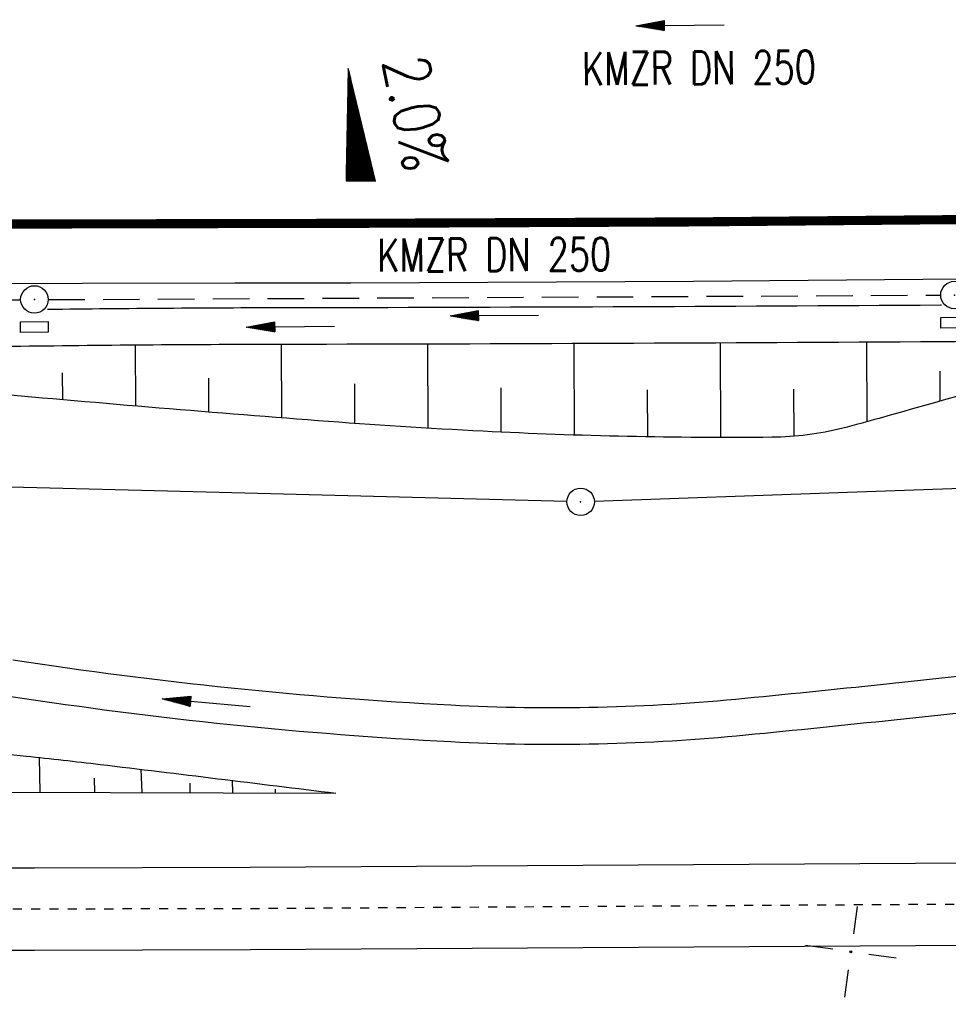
# Model space of a CAD drawing. Extents: x 0 to 1135, y 0 to 420.
# Tile 26 of 116: x 342 to 393, y 145 to 199. Entities that reach past the tile are written whole.
import ezdxf
from ezdxf.enums import TextEntityAlignment as Align

# ---------------------------------------------------------------- set-up
doc = ezdxf.new("R2010")
doc.units = 0
doc.header["$LTSCALE"] = 2
doc.header["$MEASUREMENT"] = 0
for name, pattern in [('ACAD_ISO05W100', [0.5, 0.25, -0.25]), ('AUSGEZOGEN', [0]), ('GESTRICH-X2', [1.5, 1, -0.5])]:
    doc.linetypes.add(name, pattern=pattern)
doc.layers.get('0').update_dxf_attribs({"color": 8, "linetype": 'AUSGEZOGEN'})
for name, color, linetype in [('Bahnachse', 7, 'CONTINUOUS'), ('BOESCHG', 8, 'AUSGEZOGEN'), ('Boeschungen', 15, 'CONTINUOUS'), ('FBRTOP', 8, 'AUSGEZOGEN'), ('GEF', 8, 'AUSGEZOGEN'), ('Gleisachsen', 7, 'CONTINUOUS'), ('GRENZL-BAB', 7, 'AUSGEZOGEN'), ('GRENZP-BAB', 7, 'AUSGEZOGEN'), ('KANAL', 200, 'GESTRICH-X2'), ('MULDE', 8, 'AUSGEZOGEN'), ('NETZ', 250, 'AUSGEZOGEN'), ('PFEIL', 200, 'CONTINUOUS'), ('PFEILTOP', 8, 'AUSGEZOGEN'), ('SCHSYMBOL', 200, 'AUSGEZOGEN'), ('TEXTO', 200, 'CONTINUOUS')]:
    doc.layers.add(name, color=color, linetype=linetype)
doc.styles.add('ROMANS', font='romans.shx', dxfattribs={"width": 0.8})

# ---------------------------------------------------------------- blocks, each defined once
blk = doc.blocks.new('IKR')
at = {"color": 0}
for p, q in [((0, 1), (0, 2.5)), ((-2.5, 0), (-1, 0)), ((1, 0), (2.5, 0)), ((0, -2.5), (0, -1))]:
    blk.add_line(p, q, dxfattribs=at)
blk.add_circle((0, 0), 0.05, dxfattribs=at)
blk.add_point((0, 0), dxfattribs=at)
blk = doc.blocks.new('*X15')
at = {"color": 0}
for p, q in [((725.827, 193.844), (727.436, 195.453)), ((725.827, 193.853), (727.427, 195.453)), ((725.827, 193.861), (727.418, 195.453)), ((725.827, 193.87), (727.409, 195.453)), ((725.827, 193.879), (727.401, 195.453)), ((725.827, 193.888), (727.392, 195.453)), ((725.827, 193.897), (727.383, 195.453)), ((725.827, 193.906), (727.374, 195.453)), ((725.827, 193.914), (727.365, 195.453)), ((725.827, 193.923), (727.356, 195.453)), ((725.827, 193.932), (727.347, 195.453)), ((725.827, 193.941), (727.339, 195.453)), ((725.827, 193.95), (727.33, 195.453)), ((725.827, 193.959), (727.321, 195.453)), ((725.827, 193.967), (727.312, 195.453)), ((725.827, 193.976), (727.303, 195.453)), ((725.827, 193.985), (727.294, 195.453)), ((725.827, 193.994), (727.286, 195.453)), ((725.827, 194.003), (727.277, 195.453)), ((725.827, 194.012), (727.268, 195.453)), ((725.827, 194.02), (727.259, 195.453)), ((725.827, 194.029), (727.25, 195.453)), ((725.827, 194.038), (727.241, 195.453)), ((725.827, 194.047), (727.233, 195.453)), ((725.827, 194.056), (727.224, 195.453)), ((725.827, 194.065), (727.215, 195.453)), ((725.827, 194.073), (727.206, 195.453)), ((725.827, 194.082), (727.197, 195.453)), ((725.827, 194.091), (727.188, 195.453)), ((725.827, 194.1), (727.18, 195.453)), ((725.827, 194.109), (727.171, 195.453)), ((725.827, 194.118), (727.162, 195.453)), ((725.827, 194.127), (727.153, 195.453)), ((725.827, 194.135), (727.144, 195.453)), ((725.827, 194.144), (727.135, 195.453)), ((725.827, 194.153), (727.127, 195.453)), ((725.827, 194.162), (727.118, 195.453)), ((725.827, 194.171), (727.109, 195.453)), ((725.827, 194.18), (727.1, 195.453)), ((725.827, 194.188), (727.091, 195.453)), ((725.827, 194.197), (727.082, 195.453)), ((725.827, 194.206), (727.073, 195.453)), ((725.827, 194.215), (727.065, 195.453)), ((725.827, 194.224), (727.056, 195.453)), ((725.827, 194.233), (727.047, 195.453)), ((725.827, 194.241), (727.038, 195.453)), ((725.827, 194.25), (727.029, 195.453)), ((725.827, 194.259), (727.02, 195.453)), ((725.827, 194.268), (727.012, 195.453)), ((725.827, 194.277), (727.003, 195.453)), ((725.827, 194.286), (726.994, 195.453)), ((725.827, 194.294), (726.985, 195.453)), ((725.827, 194.303), (726.976, 195.453)), ((725.827, 194.312), (726.967, 195.453)), ((725.827, 194.321), (726.959, 195.453)), ((725.827, 194.33), (726.95, 195.453)), ((725.827, 194.339), (726.941, 195.453)), ((725.827, 194.348), (726.932, 195.453)), ((725.827, 194.356), (726.923, 195.453)), ((725.827, 194.365), (726.914, 195.453)), ((725.827, 194.374), (726.906, 195.453)), ((725.827, 194.383), (726.897, 195.453)), ((725.827, 194.392), (726.888, 195.453)), ((725.827, 194.401), (726.879, 195.453)), ((725.827, 194.409), (726.87, 195.453)), ((725.827, 194.418), (726.861, 195.453)), ((725.827, 194.427), (726.853, 195.453)), ((725.827, 194.436), (726.844, 195.453)), ((725.827, 194.445), (726.835, 195.453)), ((725.827, 194.454), (726.826, 195.453)), ((725.827, 194.462), (726.817, 195.453)), ((725.827, 194.471), (726.808, 195.453)), ((725.827, 194.48), (726.799, 195.453)), ((725.827, 194.489), (726.791, 195.453)), ((725.827, 194.498), (726.782, 195.453)), ((725.827, 194.507), (726.773, 195.453)), ((725.827, 194.515), (726.764, 195.453)), ((725.827, 194.524), (726.755, 195.453)), ((725.827, 194.533), (726.746, 195.453)), ((725.827, 194.542), (726.738, 195.453)), ((725.827, 194.551), (726.729, 195.453)), ((725.827, 194.56), (726.72, 195.453)), ((725.827, 194.568), (726.711, 195.453)), ((725.827, 194.577), (726.702, 195.453)), ((725.827, 194.586), (726.693, 195.453)), ((725.827, 194.595), (726.685, 195.453)), ((725.827, 194.604), (726.676, 195.453)), ((725.827, 194.613), (726.667, 195.453)), ((725.827, 194.622), (726.658, 195.453)), ((725.827, 194.63), (726.649, 195.453)), ((725.827, 194.639), (726.64, 195.453)), ((725.827, 194.648), (726.632, 195.453)), ((725.827, 194.657), (726.623, 195.453)), ((725.827, 194.666), (726.614, 195.453)), ((725.827, 194.675), (726.605, 195.453)), ((725.827, 194.683), (726.596, 195.453)), ((725.827, 194.692), (726.587, 195.453)), ((725.827, 194.701), (726.579, 195.453)), ((725.827, 194.71), (726.57, 195.453)), ((725.827, 194.719), (726.561, 195.453)), ((725.827, 194.728), (726.552, 195.453)), ((725.827, 194.736), (726.543, 195.453)), ((725.827, 194.745), (726.534, 195.453)), ((725.827, 194.754), (726.525, 195.453)), ((725.827, 194.763), (726.517, 195.453)), ((725.827, 194.772), (726.508, 195.453)), ((725.827, 194.781), (726.499, 195.453)), ((725.827, 194.789), (726.49, 195.453)), ((725.827, 194.798), (726.481, 195.453)), ((725.827, 194.807), (726.472, 195.453)), ((725.827, 194.816), (726.464, 195.453)), ((725.827, 194.825), (726.455, 195.453)), ((725.827, 194.834), (726.446, 195.453)), ((725.827, 194.842), (726.437, 195.453)), ((725.827, 194.851), (726.428, 195.453)), ((725.827, 194.86), (726.419, 195.453)), ((725.827, 194.869), (726.411, 195.453)), ((725.827, 194.878), (726.402, 195.453)), ((725.827, 194.887), (726.393, 195.453)), ((725.827, 194.896), (726.384, 195.453)), ((725.827, 194.904), (726.375, 195.453)), ((725.827, 194.913), (726.366, 195.453)), ((725.827, 194.922), (726.358, 195.453)), ((725.827, 194.931), (726.349, 195.453)), ((725.827, 194.94), (726.34, 195.453)), ((725.827, 194.949), (726.331, 195.453)), ((725.827, 194.957), (726.322, 195.453)), ((725.827, 194.966), (726.313, 195.453)), ((725.827, 194.975), (726.305, 195.453)), ((725.827, 194.984), (726.296, 195.453)), ((725.827, 194.993), (726.287, 195.453)), ((725.827, 195.002), (726.278, 195.453)), ((725.827, 195.01), (726.269, 195.453)), ((725.827, 195.019), (726.26, 195.453)), ((725.827, 195.028), (726.251, 195.453)), ((725.827, 195.037), (726.243, 195.453)), ((725.827, 195.046), (726.234, 195.453)), ((725.827, 195.055), (726.225, 195.453)), ((725.827, 195.063), (726.216, 195.453)), ((725.827, 195.072), (726.207, 195.453)), ((725.827, 195.081), (726.198, 195.453)), ((725.827, 195.09), (726.19, 195.453)), ((725.827, 195.099), (726.181, 195.453)), ((725.827, 195.108), (726.172, 195.453)), ((725.827, 195.116), (726.163, 195.453)), ((725.827, 195.125), (726.154, 195.453)), ((725.827, 195.134), (726.145, 195.453)), ((725.827, 195.143), (726.137, 195.453)), ((725.827, 195.152), (726.128, 195.453)), ((725.827, 195.161), (726.119, 195.453)), ((725.827, 195.17), (726.11, 195.453)), ((725.827, 195.178), (726.101, 195.453)), ((725.827, 195.187), (726.092, 195.453)), ((725.827, 195.196), (726.084, 195.453)), ((725.827, 195.205), (726.075, 195.453)), ((725.827, 195.214), (726.066, 195.453)), ((725.827, 195.223), (726.057, 195.453)), ((725.827, 195.231), (726.048, 195.453)), ((725.827, 195.24), (726.039, 195.453)), ((725.827, 195.249), (726.031, 195.453)), ((725.827, 195.258), (726.022, 195.453)), ((725.827, 195.267), (726.013, 195.453)), ((725.827, 195.276), (726.004, 195.453)), ((725.827, 195.284), (725.995, 195.453)), ((725.827, 195.293), (725.986, 195.453)), ((725.827, 195.302), (725.977, 195.453)), ((725.827, 195.311), (725.969, 195.453)), ((725.827, 195.32), (725.96, 195.453)), ((725.827, 195.329), (725.951, 195.453)), ((725.827, 195.337), (725.942, 195.453)), ((725.827, 195.346), (725.933, 195.453)), ((725.827, 195.355), (725.924, 195.453)), ((725.827, 195.364), (725.916, 195.453)), ((725.827, 195.373), (725.907, 195.453)), ((725.827, 195.382), (725.898, 195.453)), ((725.827, 195.39), (725.889, 195.453)), ((725.827, 195.399), (725.88, 195.453)), ((725.827, 195.408), (725.871, 195.453)), ((725.827, 195.417), (725.863, 195.453)), ((725.827, 195.426), (725.854, 195.453)), ((725.827, 195.435), (725.845, 195.453)), ((725.827, 195.444), (725.836, 195.453)), ((725.827, 193.826), (727.433, 195.433)), ((725.827, 193.817), (727.43, 195.421)), ((725.827, 193.808), (727.427, 195.409)), ((725.827, 193.799), (727.424, 195.397)), ((725.827, 193.791), (727.421, 195.385)), ((725.827, 193.782), (727.418, 195.373)), ((725.827, 193.773), (727.414, 195.361)), ((725.827, 193.764), (727.411, 195.349)), ((725.827, 193.755), (727.408, 195.337)), ((725.827, 193.746), (727.405, 195.325)), ((725.827, 193.738), (727.402, 195.313)), ((725.827, 193.729), (727.399, 195.301)), ((725.827, 193.72), (727.395, 195.289)), ((725.827, 193.711), (727.392, 195.277)), ((725.827, 193.702), (727.389, 195.265)), ((725.827, 193.693), (727.386, 195.253)), ((725.827, 193.685), (727.383, 195.241)), ((725.827, 193.676), (727.38, 195.229)), ((725.827, 193.667), (727.377, 195.217)), ((725.827, 193.658), (727.373, 195.205)), ((725.827, 193.649), (727.37, 195.193)), ((725.827, 193.64), (727.367, 195.181)), ((725.827, 193.632), (727.364, 195.169)), ((725.827, 193.623), (727.361, 195.157)), ((725.827, 193.614), (727.358, 195.145)), ((725.827, 193.605), (727.354, 195.133)), ((725.827, 193.596), (727.351, 195.121)), ((725.827, 193.587), (727.348, 195.109)), ((725.827, 193.579), (727.345, 195.097)), ((725.827, 193.57), (727.342, 195.085)), ((725.827, 193.561), (727.339, 195.073)), ((725.827, 193.552), (727.336, 195.061)), ((725.827, 193.543), (727.332, 195.049)), ((725.827, 193.534), (727.329, 195.037)), ((725.827, 193.525), (727.326, 195.025)), ((725.827, 193.517), (727.323, 195.013)), ((725.827, 193.508), (727.32, 195.001)), ((725.827, 193.499), (727.317, 194.989)), ((725.827, 193.49), (727.313, 194.977)), ((725.827, 193.481), (727.31, 194.965)), ((725.827, 193.472), (727.307, 194.953)), ((725.827, 193.464), (727.304, 194.941)), ((725.827, 193.455), (727.301, 194.929)), ((725.827, 193.446), (727.298, 194.917)), ((725.827, 193.437), (727.295, 194.905)), ((725.827, 193.428), (727.291, 194.893)), ((725.827, 193.419), (727.288, 194.881)), ((725.827, 193.411), (727.285, 194.869)), ((725.827, 193.402), (727.282, 194.857)), ((725.827, 193.393), (727.279, 194.845)), ((725.827, 193.384), (727.276, 194.833)), ((725.827, 193.375), (727.272, 194.821)), ((725.827, 193.366), (727.269, 194.809)), ((725.827, 193.358), (727.266, 194.797)), ((725.827, 193.349), (727.263, 194.785)), ((725.827, 193.34), (727.26, 194.773)), ((725.827, 193.331), (727.257, 194.761)), ((725.827, 193.322), (727.254, 194.749)), ((725.827, 193.313), (727.25, 194.737)), ((725.827, 193.305), (727.247, 194.725)), ((725.827, 193.296), (727.244, 194.713)), ((725.827, 193.287), (727.241, 194.701)), ((725.827, 193.278), (727.238, 194.689)), ((725.827, 193.269), (727.235, 194.677)), ((725.827, 193.26), (727.231, 194.665)), ((725.827, 193.251), (727.228, 194.653)), ((725.827, 193.243), (727.225, 194.641)), ((725.827, 193.234), (727.222, 194.629)), ((725.827, 193.225), (727.219, 194.617)), ((725.827, 193.216), (727.216, 194.605)), ((725.827, 193.207), (727.213, 194.593)), ((725.827, 193.198), (727.209, 194.581)), ((725.827, 193.19), (727.206, 194.569)), ((725.827, 193.181), (727.203, 194.557)), ((725.827, 193.172), (727.2, 194.545)), ((725.827, 193.163), (727.197, 194.533)), ((725.827, 193.154), (727.194, 194.521)), ((725.827, 193.145), (727.19, 194.509)), ((725.827, 193.137), (727.187, 194.497)), ((725.827, 193.128), (727.184, 194.485)), ((725.827, 193.119), (727.181, 194.473)), ((725.827, 193.11), (727.178, 194.461)), ((725.827, 193.101), (727.175, 194.449)), ((725.827, 193.092), (727.172, 194.437)), ((725.827, 193.084), (727.168, 194.425)), ((725.827, 193.075), (727.165, 194.413)), ((725.827, 193.066), (727.162, 194.401)), ((725.827, 193.057), (727.159, 194.389)), ((725.827, 193.048), (727.156, 194.377)), ((725.827, 193.039), (727.153, 194.365)), ((725.827, 193.031), (727.149, 194.353)), ((725.827, 193.022), (727.146, 194.341)), ((725.827, 193.013), (727.143, 194.329)), ((725.827, 193.004), (727.14, 194.317)), ((725.827, 192.995), (727.137, 194.305)), ((725.827, 192.986), (727.134, 194.293)), ((725.827, 192.977), (727.131, 194.281)), ((725.827, 192.969), (727.127, 194.269)), ((725.827, 192.96), (727.124, 194.257)), ((725.827, 192.951), (727.121, 194.245)), ((725.827, 192.942), (727.118, 194.233)), ((725.827, 192.933), (727.115, 194.221)), ((725.827, 192.924), (727.112, 194.209)), ((725.827, 192.916), (727.108, 194.197)), ((725.827, 192.907), (727.105, 194.185)), ((725.827, 192.898), (727.102, 194.173)), ((725.827, 192.889), (727.099, 194.161)), ((725.827, 192.88), (727.096, 194.15)), ((725.827, 192.871), (727.093, 194.138)), ((725.827, 192.863), (727.09, 194.126)), ((725.827, 192.854), (727.086, 194.114)), ((725.827, 192.845), (727.083, 194.102)), ((725.827, 192.836), (727.08, 194.09)), ((725.827, 192.827), (727.077, 194.078)), ((725.827, 192.818), (727.074, 194.066)), ((725.827, 192.81), (727.071, 194.054)), ((725.827, 192.801), (727.068, 194.042)), ((725.827, 192.792), (727.064, 194.03)), ((725.827, 192.783), (727.061, 194.018)), ((725.827, 192.774), (727.058, 194.006)), ((725.827, 192.765), (727.055, 193.994)), ((725.827, 192.757), (727.052, 193.982)), ((725.827, 192.748), (727.049, 193.97)), ((725.827, 192.739), (727.045, 193.958)), ((725.827, 192.73), (727.042, 193.946)), ((725.827, 192.721), (727.039, 193.934)), ((725.827, 192.712), (727.036, 193.922)), ((725.827, 192.703), (727.033, 193.91)), ((725.827, 192.695), (727.03, 193.898)), ((725.827, 192.686), (727.027, 193.886)), ((725.827, 192.677), (727.023, 193.874)), ((725.827, 192.668), (727.02, 193.862)), ((725.827, 192.659), (727.017, 193.85)), ((725.827, 192.65), (727.014, 193.838)), ((725.827, 192.642), (727.011, 193.826)), ((725.827, 192.633), (727.008, 193.814)), ((725.827, 192.624), (727.004, 193.802)), ((725.827, 192.615), (727.001, 193.79)), ((725.827, 192.606), (726.998, 193.778)), ((725.827, 192.597), (726.995, 193.766)), ((725.827, 192.589), (726.992, 193.754)), ((725.827, 192.58), (726.989, 193.742)), ((725.827, 192.571), (726.986, 193.73)), ((725.827, 192.562), (726.982, 193.718)), ((725.827, 192.553), (726.979, 193.706)), ((725.827, 192.544), (726.976, 193.694)), ((725.827, 192.536), (726.973, 193.682)), ((725.827, 192.527), (726.97, 193.67)), ((725.827, 192.518), (726.967, 193.658)), ((725.827, 192.509), (726.963, 193.646)), ((725.827, 192.5), (726.96, 193.634)), ((725.827, 192.491), (726.957, 193.622)), ((725.827, 192.483), (726.954, 193.61)), ((725.827, 192.474), (726.951, 193.598)), ((725.827, 192.465), (726.948, 193.586)), ((725.827, 192.456), (726.945, 193.574)), ((725.827, 192.447), (726.941, 193.562)), ((725.827, 192.438), (726.938, 193.55)), ((725.827, 192.429), (726.935, 193.538)), ((725.827, 192.421), (726.932, 193.526)), ((725.827, 192.412), (726.929, 193.514)), ((725.827, 192.403), (726.926, 193.502)), ((725.827, 192.394), (726.922, 193.49)), ((725.827, 192.385), (726.919, 193.478)), ((725.827, 192.376), (726.916, 193.466)), ((725.827, 192.368), (726.913, 193.454)), ((725.827, 192.359), (726.91, 193.442)), ((725.827, 192.35), (726.907, 193.43)), ((725.827, 192.341), (726.904, 193.418)), ((725.827, 192.332), (726.9, 193.406)), ((725.827, 192.323), (726.897, 193.394)), ((725.827, 192.315), (726.894, 193.382)), ((725.827, 192.306), (726.891, 193.37)), ((725.827, 192.297), (726.888, 193.358)), ((725.827, 192.288), (726.885, 193.346)), ((725.827, 192.279), (726.881, 193.334)), ((725.827, 192.27), (726.878, 193.322)), ((725.827, 192.262), (726.875, 193.31)), ((725.827, 192.253), (726.872, 193.298)), ((725.827, 192.244), (726.869, 193.286)), ((725.827, 192.235), (726.866, 193.274)), ((725.827, 192.226), (726.863, 193.262)), ((725.827, 192.217), (726.859, 193.25)), ((725.827, 192.209), (726.856, 193.238)), ((725.827, 192.2), (726.853, 193.226)), ((725.827, 192.191), (726.85, 193.214)), ((725.827, 192.182), (726.847, 193.202)), ((725.827, 192.173), (726.844, 193.19)), ((725.827, 192.164), (726.84, 193.178)), ((725.827, 192.155), (726.837, 193.166)), ((725.827, 192.147), (726.834, 193.154)), ((725.827, 192.138), (726.831, 193.142)), ((725.827, 192.129), (726.828, 193.13)), ((725.827, 192.12), (726.825, 193.118)), ((725.827, 192.111), (726.822, 193.106)), ((725.827, 192.102), (726.818, 193.094)), ((725.827, 192.094), (726.815, 193.082)), ((725.827, 192.085), (726.812, 193.07)), ((725.827, 192.076), (726.809, 193.058)), ((725.827, 192.067), (726.806, 193.046)), ((725.827, 192.058), (726.803, 193.034)), ((725.827, 192.049), (726.799, 193.022)), ((725.827, 192.041), (726.796, 193.01)), ((725.827, 192.032), (726.793, 192.998)), ((725.827, 192.023), (726.79, 192.986)), ((725.827, 192.014), (726.787, 192.974)), ((725.827, 192.005), (726.784, 192.962)), ((725.827, 191.996), (726.781, 192.95)), ((725.827, 191.988), (726.777, 192.938)), ((725.827, 191.979), (726.774, 192.926)), ((725.827, 191.97), (726.771, 192.914)), ((725.827, 191.961), (726.768, 192.902)), ((725.827, 191.952), (726.765, 192.89)), ((725.827, 191.943), (726.762, 192.878)), ((725.827, 191.935), (726.758, 192.866)), ((725.827, 191.926), (726.755, 192.854)), ((725.827, 191.917), (726.752, 192.842)), ((725.827, 191.908), (726.749, 192.83)), ((725.827, 191.899), (726.746, 192.818)), ((725.827, 191.89), (726.743, 192.806)), ((725.827, 191.881), (726.74, 192.794)), ((725.827, 191.873), (726.736, 192.782)), ((725.827, 191.864), (726.733, 192.77)), ((725.827, 191.855), (726.73, 192.758)), ((725.827, 191.846), (726.727, 192.746)), ((725.827, 191.837), (726.724, 192.734)), ((725.827, 191.828), (726.721, 192.722)), ((725.827, 191.82), (726.717, 192.71)), ((725.827, 191.811), (726.714, 192.698)), ((725.827, 191.802), (726.711, 192.686)), ((725.827, 191.793), (726.708, 192.674)), ((725.827, 191.784), (726.705, 192.662)), ((725.827, 191.775), (726.702, 192.65)), ((725.827, 191.767), (726.699, 192.639)), ((725.827, 191.758), (726.695, 192.627)), ((725.827, 191.749), (726.692, 192.615)), ((725.827, 191.74), (726.689, 192.603)), ((725.827, 191.731), (726.686, 192.591)), ((725.827, 191.722), (726.683, 192.579)), ((725.827, 191.714), (726.68, 192.567)), ((725.827, 191.705), (726.677, 192.555)), ((725.827, 191.696), (726.673, 192.543)), ((725.827, 191.687), (726.67, 192.531)), ((725.827, 191.678), (726.667, 192.519)), ((725.827, 191.669), (726.664, 192.507)), ((725.827, 191.66), (726.661, 192.495)), ((725.827, 191.652), (726.658, 192.483)), ((725.827, 191.643), (726.654, 192.471)), ((725.827, 191.634), (726.651, 192.459)), ((725.827, 191.625), (726.648, 192.447)), ((725.827, 191.616), (726.645, 192.435)), ((725.827, 191.607), (726.642, 192.423)), ((725.827, 191.599), (726.639, 192.411)), ((725.827, 191.59), (726.636, 192.399)), ((725.827, 191.581), (726.632, 192.387)), ((725.827, 191.572), (726.629, 192.375)), ((725.827, 191.563), (726.626, 192.363)), ((725.827, 191.554), (726.623, 192.351)), ((725.827, 191.546), (726.62, 192.339)), ((725.827, 191.537), (726.617, 192.327)), ((725.827, 191.528), (726.613, 192.315)), ((725.827, 191.519), (726.61, 192.303)), ((725.827, 191.51), (726.607, 192.291)), ((725.827, 191.501), (726.604, 192.279)), ((725.827, 191.493), (726.601, 192.267)), ((725.827, 191.484), (726.598, 192.255)), ((725.827, 191.475), (726.595, 192.243)), ((725.827, 191.466), (726.591, 192.231)), ((725.827, 191.457), (726.588, 192.219)), ((725.827, 191.448), (726.585, 192.207)), ((725.827, 191.44), (726.582, 192.195)), ((725.827, 191.431), (726.579, 192.183)), ((725.827, 191.422), (726.576, 192.171)), ((725.827, 191.413), (726.572, 192.159)), ((725.827, 191.404), (726.569, 192.147)), ((725.827, 191.395), (726.566, 192.135)), ((725.827, 191.386), (726.563, 192.123)), ((725.827, 191.378), (726.56, 192.111)), ((725.827, 191.369), (726.557, 192.099)), ((725.827, 191.36), (726.554, 192.087)), ((725.827, 191.351), (726.55, 192.075)), ((725.827, 191.342), (726.547, 192.063)), ((725.827, 191.333), (726.544, 192.051)), ((725.827, 191.325), (726.541, 192.039)), ((725.827, 191.316), (726.538, 192.027)), ((725.827, 191.307), (726.535, 192.015)), ((725.827, 191.298), (726.531, 192.003)), ((725.827, 191.289), (726.528, 191.991)), ((725.827, 191.28), (726.525, 191.979)), ((725.827, 191.272), (726.522, 191.967)), ((725.827, 191.263), (726.519, 191.955)), ((725.827, 191.254), (726.516, 191.943)), ((725.827, 191.245), (726.513, 191.931)), ((725.827, 191.236), (726.509, 191.919)), ((725.827, 191.227), (726.506, 191.907)), ((725.827, 191.219), (726.503, 191.895)), ((725.827, 191.21), (726.5, 191.883)), ((725.827, 191.201), (726.497, 191.871)), ((725.827, 191.192), (726.494, 191.859)), ((725.827, 191.183), (726.49, 191.847)), ((725.827, 191.174), (726.487, 191.835)), ((725.827, 191.166), (726.484, 191.823)), ((725.827, 191.157), (726.481, 191.811)), ((725.827, 191.148), (726.478, 191.799)), ((725.827, 191.139), (726.475, 191.787)), ((725.827, 191.13), (726.472, 191.775)), ((725.827, 191.121), (726.468, 191.763)), ((725.827, 191.112), (726.465, 191.751)), ((725.827, 191.104), (726.462, 191.739)), ((725.827, 191.095), (726.459, 191.727)), ((725.827, 191.086), (726.456, 191.715)), ((725.827, 191.077), (726.453, 191.703)), ((725.827, 191.068), (726.449, 191.691)), ((725.827, 191.059), (726.446, 191.679)), ((725.827, 191.051), (726.443, 191.667)), ((725.827, 191.042), (726.44, 191.655)), ((725.827, 191.033), (726.437, 191.643)), ((725.827, 191.024), (726.434, 191.631)), ((725.827, 191.015), (726.431, 191.619)), ((725.827, 191.006), (726.427, 191.607)), ((725.827, 190.998), (726.424, 191.595)), ((725.827, 190.989), (726.421, 191.583)), ((725.827, 190.98), (726.418, 191.571)), ((725.827, 190.971), (726.415, 191.559)), ((725.827, 190.962), (726.412, 191.547)), ((725.827, 190.953), (726.408, 191.535)), ((725.827, 190.945), (726.405, 191.523)), ((725.827, 190.936), (726.402, 191.511)), ((725.827, 190.927), (726.399, 191.499)), ((725.827, 190.918), (726.396, 191.487)), ((725.827, 190.909), (726.393, 191.475)), ((725.827, 190.9), (726.39, 191.463)), ((725.827, 190.892), (726.386, 191.451)), ((725.827, 190.883), (726.383, 191.439)), ((725.827, 190.874), (726.38, 191.427)), ((725.827, 190.865), (726.377, 191.415)), ((725.827, 190.856), (726.374, 191.403)), ((725.827, 190.847), (726.371, 191.391)), ((725.827, 190.838), (726.367, 191.379)), ((725.827, 190.83), (726.364, 191.367)), ((725.827, 190.821), (726.361, 191.355)), ((725.827, 190.812), (726.358, 191.343)), ((725.827, 190.803), (726.355, 191.331)), ((725.827, 190.794), (726.352, 191.319)), ((725.827, 190.785), (726.349, 191.307)), ((725.827, 190.777), (726.345, 191.295)), ((725.827, 190.768), (726.342, 191.283)), ((725.827, 190.759), (726.339, 191.271)), ((725.827, 190.75), (726.336, 191.259)), ((725.827, 190.741), (726.333, 191.247)), ((725.827, 190.732), (726.33, 191.235)), ((725.827, 190.724), (726.326, 191.223)), ((725.827, 190.715), (726.323, 191.211)), ((725.827, 190.706), (726.32, 191.199)), ((725.827, 190.697), (726.317, 191.187)), ((725.827, 190.688), (726.314, 191.175)), ((725.827, 190.679), (726.311, 191.163)), ((725.827, 190.671), (726.308, 191.151)), ((725.827, 190.662), (726.304, 191.139)), ((725.827, 190.653), (726.301, 191.128)), ((725.827, 190.644), (726.298, 191.116)), ((725.827, 190.635), (726.295, 191.104)), ((725.827, 190.626), (726.292, 191.092)), ((725.827, 190.618), (726.289, 191.08)), ((725.827, 190.609), (726.286, 191.068)), ((725.827, 190.6), (726.282, 191.056)), ((725.827, 190.591), (726.279, 191.044)), ((725.827, 190.582), (726.276, 191.032)), ((725.827, 190.573), (726.273, 191.02)), ((725.827, 190.564), (726.27, 191.008)), ((725.827, 190.556), (726.267, 190.996)), ((725.827, 190.547), (726.263, 190.984)), ((725.827, 190.538), (726.26, 190.972)), ((725.827, 190.529), (726.257, 190.96)), ((725.827, 190.52), (726.254, 190.948)), ((725.827, 190.511), (726.251, 190.936)), ((725.827, 190.503), (726.248, 190.924)), ((725.827, 190.494), (726.245, 190.912)), ((725.827, 190.485), (726.241, 190.9)), ((725.827, 190.476), (726.238, 190.888)), ((725.827, 190.467), (726.235, 190.876)), ((725.827, 190.458), (726.232, 190.864)), ((725.827, 190.45), (726.229, 190.852)), ((725.827, 190.441), (726.226, 190.84)), ((725.827, 190.432), (726.222, 190.828)), ((725.827, 190.423), (726.219, 190.816)), ((725.827, 190.414), (726.216, 190.804)), ((725.827, 190.405), (726.213, 190.792)), ((725.827, 190.397), (726.21, 190.78)), ((725.827, 190.388), (726.207, 190.768)), ((725.827, 190.379), (726.204, 190.756)), ((725.827, 190.37), (726.2, 190.744)), ((725.827, 190.361), (726.197, 190.732)), ((725.827, 190.352), (726.194, 190.72)), ((725.827, 190.344), (726.191, 190.708)), ((725.827, 190.335), (726.188, 190.696)), ((725.827, 190.326), (726.185, 190.684)), ((725.827, 190.317), (726.181, 190.672)), ((725.827, 190.308), (726.178, 190.66)), ((725.827, 190.299), (726.175, 190.648)), ((725.827, 190.29), (726.172, 190.636)), ((725.827, 190.282), (726.169, 190.624)), ((725.827, 190.273), (726.166, 190.612)), ((725.827, 190.264), (726.163, 190.6)), ((725.827, 190.255), (726.159, 190.588)), ((725.827, 190.246), (726.156, 190.576)), ((725.827, 190.237), (726.153, 190.564)), ((725.827, 190.229), (726.15, 190.552)), ((725.827, 190.22), (726.147, 190.54)), ((725.827, 190.211), (726.144, 190.528)), ((725.827, 190.202), (726.14, 190.516)), ((725.827, 190.193), (726.137, 190.504)), ((725.827, 190.184), (726.134, 190.492)), ((725.827, 190.176), (726.131, 190.48)), ((725.827, 190.167), (726.128, 190.468)), ((725.827, 190.158), (726.125, 190.456)), ((725.827, 190.149), (726.122, 190.444)), ((725.827, 190.14), (726.118, 190.432)), ((725.827, 190.131), (726.115, 190.42)), ((725.827, 190.123), (726.112, 190.408)), ((725.827, 190.114), (726.109, 190.396)), ((725.827, 190.105), (726.106, 190.384)), ((725.827, 190.096), (726.103, 190.372)), ((725.827, 190.087), (726.099, 190.36)), ((725.827, 190.078), (726.096, 190.348)), ((725.827, 190.07), (726.093, 190.336)), ((725.827, 190.061), (726.09, 190.324)), ((725.827, 190.052), (726.087, 190.312)), ((725.827, 190.043), (726.084, 190.3)), ((725.827, 190.034), (726.081, 190.288)), ((725.827, 190.025), (726.077, 190.276)), ((725.827, 190.016), (726.074, 190.264)), ((725.827, 190.008), (726.071, 190.252)), ((725.827, 189.999), (726.068, 190.24)), ((725.827, 189.99), (726.065, 190.228)), ((725.827, 189.981), (726.062, 190.216)), ((725.827, 189.972), (726.058, 190.204)), ((725.827, 189.963), (726.055, 190.192)), ((725.827, 189.955), (726.052, 190.18)), ((725.827, 189.946), (726.049, 190.168)), ((725.827, 189.937), (726.046, 190.156)), ((725.827, 189.928), (726.043, 190.144)), ((725.827, 189.919), (726.04, 190.132)), ((725.827, 189.91), (726.036, 190.12)), ((725.827, 189.902), (726.033, 190.108)), ((725.827, 189.893), (726.03, 190.096)), ((725.827, 189.884), (726.027, 190.084)), ((725.827, 189.875), (726.024, 190.072)), ((725.827, 189.866), (726.021, 190.06)), ((725.827, 189.857), (726.017, 190.048)), ((725.827, 189.849), (726.014, 190.036)), ((725.827, 189.84), (726.011, 190.024)), ((725.827, 189.831), (726.008, 190.012)), ((725.827, 189.822), (726.005, 190)), ((725.827, 189.813), (726.002, 189.988)), ((725.827, 189.804), (725.999, 189.976)), ((725.827, 189.796), (725.995, 189.964)), ((725.827, 189.787), (725.992, 189.952)), ((725.827, 189.778), (725.989, 189.94)), ((725.827, 189.769), (725.986, 189.928)), ((725.827, 189.76), (725.983, 189.916)), ((725.827, 189.751), (725.98, 189.904)), ((725.827, 189.742), (725.976, 189.892)), ((725.827, 189.734), (725.973, 189.88)), ((725.827, 189.725), (725.97, 189.868)), ((725.827, 189.716), (725.967, 189.856)), ((725.827, 189.707), (725.964, 189.844)), ((725.827, 189.698), (725.961, 189.832)), ((725.827, 189.689), (725.958, 189.82)), ((725.827, 189.681), (725.954, 189.808)), ((725.827, 189.672), (725.951, 189.796)), ((725.827, 189.663), (725.948, 189.784)), ((725.827, 189.654), (725.945, 189.772)), ((725.827, 189.645), (725.942, 189.76)), ((725.827, 189.636), (725.939, 189.748)), ((725.827, 189.628), (725.935, 189.736)), ((725.827, 189.619), (725.932, 189.724)), ((725.827, 189.61), (725.929, 189.712)), ((725.827, 189.601), (725.926, 189.7)), ((725.827, 189.592), (725.923, 189.688)), ((725.827, 189.583), (725.92, 189.676)), ((725.827, 189.575), (725.917, 189.664)), ((725.827, 189.566), (725.913, 189.652)), ((725.827, 189.557), (725.91, 189.64)), ((725.827, 189.548), (725.907, 189.628)), ((725.827, 189.539), (725.904, 189.616)), ((725.827, 189.53), (725.901, 189.605)), ((725.827, 189.521), (725.898, 189.593)), ((725.827, 189.513), (725.895, 189.581)), ((725.827, 189.504), (725.891, 189.569)), ((725.827, 189.495), (725.888, 189.557)), ((725.827, 189.486), (725.885, 189.545)), ((725.827, 189.477), (725.882, 189.533)), ((725.827, 189.468), (725.879, 189.521)), ((725.827, 189.46), (725.876, 189.509)), ((725.827, 189.451), (725.872, 189.497)), ((725.827, 189.442), (725.869, 189.485)), ((725.827, 189.433), (725.866, 189.473)), ((725.827, 189.424), (725.863, 189.461)), ((725.827, 189.415), (725.86, 189.449)), ((725.827, 189.407), (725.857, 189.437)), ((725.827, 189.398), (725.854, 189.425)), ((725.827, 189.389), (725.85, 189.413)), ((725.827, 189.38), (725.847, 189.401)), ((725.827, 189.371), (725.844, 189.389)), ((725.827, 189.362), (725.841, 189.377)), ((725.827, 189.354), (725.838, 189.365)), ((725.827, 189.345), (725.835, 189.353)), ((725.827, 189.336), (725.831, 189.341))]:
    blk.add_line(p, q, dxfattribs=at)
blk = doc.blocks.new('GEF')
at = {"color": 0}
for p, q in [((0.01, 0.018), (0.01, 6.148)), ((1.622, 6.148), (0.01, 0.018)), ((0.01, 6.148), (1.622, 6.148))]:
    blk.add_line(p, q, dxfattribs=at)
blk.add_blockref('*X15', (-725.817, -189.305), dxfattribs=at)
blk = doc.blocks.new('GST')
at = {"color": 0}
blk.add_circle((0, 0), 0.75, dxfattribs=at)
blk.add_point((0, 0), dxfattribs=at)
blk = doc.blocks.new('17')
blk.add_lwpolyline([(-0.755, -1.218), (0.748, -1.218), (0.748, -1.801), (-0.755, -1.801)], close=True)
blk.add_blockref('GST', (0, 0))
blk = doc.blocks.new('PFEIL2')
at = {"color": 0}
for p, q in [((0.88, 0.002), (-2.401, -0.012)), ((0.881, -0.271), (0.879, 0.276)), ((0.879, 0.276), (2.429, 0.009)), ((0.911, 0.27), (0.879, 0.265)), ((0.965, 0.261), (0.879, 0.246)), ((1.019, 0.252), (0.879, 0.228)), ((1.073, 0.242), (0.879, 0.209)), ((1.127, 0.233), (0.879, 0.191)), ((1.181, 0.224), (0.879, 0.172)), ((1.235, 0.214), (0.879, 0.154)), ((1.289, 0.205), (0.879, 0.135)), ((1.343, 0.196), (0.879, 0.117)), ((1.397, 0.187), (0.879, 0.098)), ((1.451, 0.177), (0.879, 0.08)), ((1.505, 0.168), (0.879, 0.061)), ((1.559, 0.159), (0.88, 0.043)), ((1.613, 0.149), (0.88, 0.024)), ((1.668, 0.14), (0.88, 0.006)), ((1.722, 0.131), (0.88, -0.013)), ((1.776, 0.121), (0.88, -0.031)), ((1.83, 0.112), (0.88, -0.05)), ((1.884, 0.103), (0.88, -0.068)), ((1.938, 0.094), (0.88, -0.087)), ((1.992, 0.084), (0.88, -0.105)), ((2.046, 0.075), (0.88, -0.124)), ((2.1, 0.066), (0.88, -0.142)), ((2.154, 0.056), (0.88, -0.161)), ((2.208, 0.047), (0.88, -0.179)), ((2.262, 0.038), (0.881, -0.198)), ((2.316, 0.029), (0.881, -0.216)), ((2.37, 0.019), (0.881, -0.235)), ((2.424, 0.01), (0.881, -0.253)), ((2.429, 0.009), (0.881, -0.271))]:
    blk.add_line(p, q, dxfattribs=at)

msp = doc.modelspace()

# ---------------------------------------------------------------- linework, layer by layer
at = {"layer": 'Bahnachse', "linetype": 'ACAD_ISO05W100'}
msp.add_lwpolyline([(330.744, 150.284), (354.733, 150.331), (428.743, 150.794)], dxfattribs=at)
at = {"layer": 'BOESCHG'}
for p, q in [((348.473, 177.807), (348.445, 181.157)), ((356.452, 177.159), (356.445, 181.198)), ((364.457, 176.594), (364.445, 181.215)), ((372.463, 176.223), (372.445, 181.241)), ((380.469, 176.089), (380.444, 181.275)), ((388.47, 176.952), (388.444, 181.318)), ((344.479, 178.148), (344.462, 179.633)), ((392.465, 178.081), (392.455, 179.712)), ((352.463, 177.477), (352.454, 179.331)), ((360.454, 176.855), (360.449, 179.03)), ((368.46, 176.38), (368.452, 178.804)), ((376.466, 176.126), (376.456, 178.692)), ((384.472, 176.154), (384.458, 178.725))]:
    msp.add_line(p, q, dxfattribs=at)
msp.add_lwpolyline([(404.442, 181.581, -0.001246), (400.699, 180.452, -0.002472), (398.809, 179.897, -0.001344), (389.126, 177.135, -0.006555), (387.131, 176.599, -0.060156), (383.263, 176.098, -0.01479), (367.458, 176.429, -0.006614), (358.445, 177.004, -0.003206), (339.879, 178.555, -0.017776), (336.303, 179.005, -0.006742), (326.946, 180.654)], format="xyb", dxfattribs=at)
at = {"layer": 'BOESCHG', "flags": 128}
msp.add_lwpolyline([(259.703, 167.502, -0.002856), (267.588, 166.785, -0.004117), (273.049, 166.211, -0.00003), (278.26, 165.62, 0.000223), (278.952, 165.541, 0.000277), (286.439, 164.703, 0.000114), (304.631, 162.679, 0.001447), (310.465, 162.048, -0.000264), (342.472, 158.665, -0.003407), (346.514, 158.208, -0.001067), (359.406, 156.632)], format="xyb", dxfattribs=at)
at = {"layer": 'Boeschungen'}
for p, q in [((348.824, 156.663), (348.767, 157.936)), ((142.514, 157.264), (359.406, 156.632)), ((353.781, 156.649), (353.754, 157.33)), ((351.442, 156.655), (351.438, 157.19)), ((356.109, 156.642), (356.11, 156.847))]:
    msp.add_line(p, q, dxfattribs=at)
at = {"layer": 'Boeschungen', "linetype": 'Continuous'}
for points in [[(343.229, 156.679), (343.198, 158.587)], [(346.23, 156.671), (346.217, 157.464)]]:
    msp.add_lwpolyline(points, dxfattribs=at)
at = {"layer": 'FBRTOP', "const_width": 0.5}
for points in [[(778.203, 222.125, 0.000004), (815.608, 224.799, -0.000002), (853.013, 227.472, -0.000001), (902.886, 231.036, 0.000001), (950, 234.403, 0.000002)], [(778.488, 218.136, 0.000004), (815.893, 220.809, -0.000002), (853.298, 223.482, -0.000001), (903.171, 227.046, 0.000001), (950, 230.392, 0.000002)], [(703.395, 216.78, -0.000001), (715.863, 217.671, 0.000009)], [(703.68, 212.79, -0.000001), (716.148, 213.681, 0.000009)]]:
    msp.add_lwpolyline(points, format="xyb", dxfattribs=at)
msp.add_lwpolyline([(103.887, 187.225), (178.887, 187.395), (253.886, 187.564), (278.887, 187.622), (303.887, 187.678), (328.886, 187.734), (353.886, 187.791), (360.223, 187.803), (378.945, 187.881), (404.012, 188.1), (429.082, 188.448), (454.15, 188.926), (479.214, 189.533), (504.276, 190.271), (529.333, 191.138), (554.386, 192.134), (579.432, 193.26)], dxfattribs=at)
at = {"layer": 'FBRTOP'}
msp.add_lwpolyline([(137.705, 184.052), (178.894, 184.145), (253.894, 184.314), (278.894, 184.372), (303.894, 184.428), (328.894, 184.485), (353.893, 184.541), (360.233, 184.553), (378.966, 184.631), (404.048, 184.85), (417.243, 185.033)], dxfattribs=at)
at = {"layer": 'Gleisachsen', "linetype": 'Continuous'}
for p, q in [((354.719, 152.581), (442.919, 153.133)), ((326.276, 152.52), (342.926, 152.556)), ((342.926, 152.556), (354.729, 152.581)), ((354.747, 148.081), (442.947, 148.633)), ((326.286, 148.02), (342.935, 148.056)), ((342.935, 148.056), (354.738, 148.081))]:
    msp.add_line(p, q, dxfattribs=at)
at = {"layer": 'GRENZL-BAB'}
for p, q in [((350.207, 173.146), (319.088, 173.96)), ((422.408, 174.331), (386.879, 173.067)), ((372.05, 172.588), (350.207, 173.146)), ((386.879, 173.067), (373.549, 172.595))]:
    msp.add_line(p, q, dxfattribs=at)
at = {"layer": 'KANAL'}
for p, q in [((343.678, 183.63), (392.477, 183.875)), ((293.368, 183.411), (342.162, 183.625))]:
    msp.add_line(p, q, dxfattribs=at)
at = {"layer": 'MULDE'}
for points in [[(343.641, 183.107, -0.002606), (356.653, 183.197, 0.001175), (392.485, 183.342, 0.000078), (392.532, 183.342, 0.000718)], [(327.177, 180.666, -0.006538), (332.394, 180.884, -0.003801), (342.186, 181.089, -0.002915), (356.653, 181.197, 0.001176), (392.51, 181.342, 0.003411), (394.587, 181.369, 0.000719), (404.442, 181.581)], [(429.725, 165.423, 0.00892), (423.294, 165.192, 0.002851), (403.196, 163.994, 0.012076), (397.939, 163.523, -0.003922), (381.78, 161.809, -0.037574), (365.7, 161.444, -0.025076), (341.745, 163.909)], [(429.794, 163.424, 0.00892), (423.414, 163.194, 0.002833), (403.351, 162, 0.012098), (398.071, 161.527, -0.003927), (381.829, 159.804, -0.037573), (365.691, 159.437, -0.025066), (341.64, 161.912)]]:
    msp.add_lwpolyline(points, format="xyb", dxfattribs=at)

# ---------------------------------------------------------------- block references
at = {"layer": 'GEF', "xscale": -1, "rotation": 178.8728511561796}
msp.add_blockref('GEF', (360.076, 196.283), dxfattribs=at)
at = {"layer": 'GRENZP-BAB'}
msp.add_blockref('GST', (372.799, 172.569), dxfattribs=at)
at = {"layer": 'NETZ', "rotation": 171.9288}
msp.add_blockref('IKR', (387.573, 147.957), dxfattribs=at)
at = {"layer": 'PFEIL'}
for p, rotation in [((378.245, 198.633), 180.4341041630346), ((368.084, 182.763), 180.2726041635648)]:
    msp.add_blockref('PFEIL2', p, dxfattribs=dict(at, rotation=rotation))
at = {"layer": 'PFEILTOP'}
for p, rotation in [((356.941, 182.154), 180.4636664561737), ((352.337, 161.581), 174.7006297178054)]:
    msp.add_blockref('PFEIL2', p, dxfattribs=dict(at, rotation=rotation))
at = {"layer": 'SCHSYMBOL'}
for p, rotation in [((342.921, 183.642), 0.1295054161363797), ((393.239, 183.882), 0.5196054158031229)]:
    msp.add_blockref('17', p, dxfattribs=dict(at, rotation=rotation))

# ---------------------------------------------------------------- texts
at = {"layer": 'GEF', "style": 'ROMANS', "width": 0.8}
msp.add_text('2.0%%%', height=2.5, rotation=281.1318, dxfattribs=at).set_placement((361.95, 196.697))
at = {"layer": 'TEXTO', "style": 'ROMANS', "width": 0.75}
for rotation, p in [(0.4341, (379.276, 195.407)), (0.2726, (368.076, 185.19))]:
    msp.add_text('KMZR DN 250', height=1.8, rotation=rotation, dxfattribs=at).set_placement(p, align=Align.CENTER)

doc.saveas('drawing.dxf')
